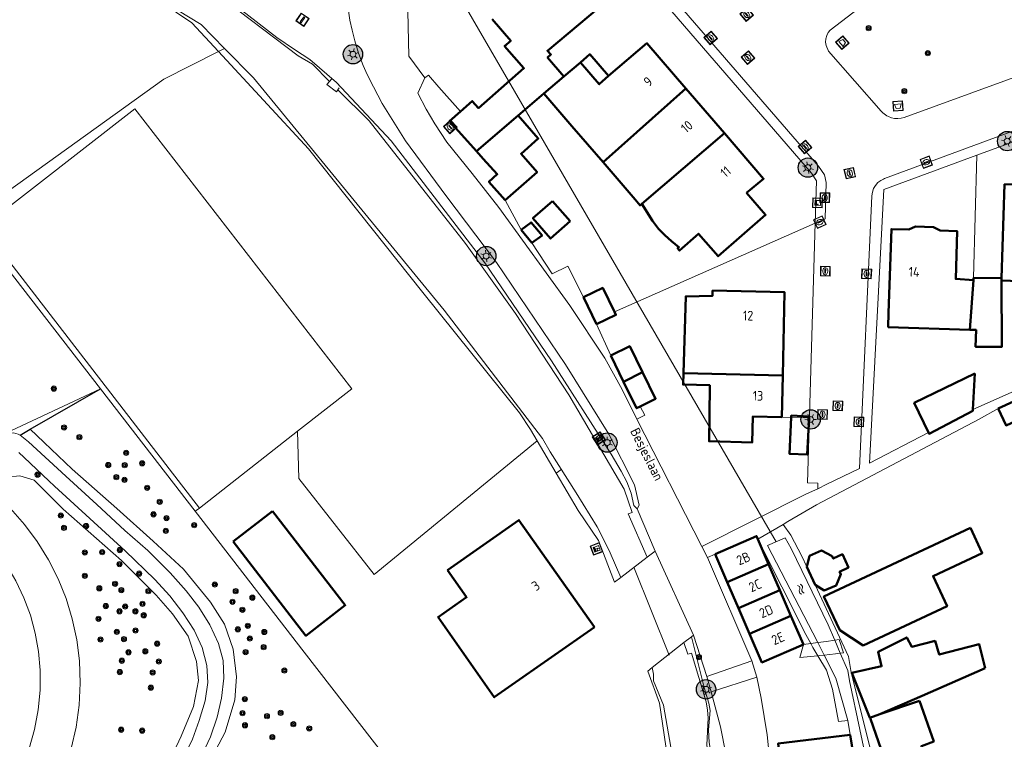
# Model space of a CAD drawing. Header units: metres. Extents: x 94279 to 96109, y 461866 to 463040.
# Tile 165 of 175: x 95600 to 95702, y 462764 to 462838. Entities that reach past the tile are written whole.
import ezdxf
from ezdxf.enums import TextEntityAlignment as Align

# ---------------------------------------------------------------- set-up
doc = ezdxf.new("R2010")
doc.units = ezdxf.units.M
doc.layers.get('0').update_dxf_attribs({"linetype": 'CONTINUOUS'})
for name, color, linetype, lineweight in [('B-WE-OV-LICHTMAST', 252, 'CONTINUOUS', 25), ('B_BEBOUWINGSGRENS_0', 132, 'CONTINUOUS', 50), ('B_LUIFEL_1', 132, 'CONTINUOUS', 50), ('B_TUSSENMUUR_0', 132, 'CONTINUOUS', 50), ('G_GRENS_ALGEMEEN_0', 251, 'CONTINUOUS', 13), ('K_DUIKER_LIJN_-1', 251, 'CONTINUOUS', 13), ('K_KUNSTWERKGRENS_1', 251, 'CONTINUOUS', 13), ('Q_BLOEMBAK_0', 251, 'CONTINUOUS', 13), ('Q_BOOM_0', 251, 'CONTINUOUS', 13), ('Q_BRANDKRAAN_0', 251, 'CONTINUOUS', 13), ('Q_CAI-KAST_0', 251, 'CONTINUOUS', 13), ('Q_DAMWAND_0', 251, 'CONTINUOUS', 13), ('Q_ELEKTRAKAST_0', 251, 'CONTINUOUS', 13), ('Q_INSPECTIE_OF_RIOOLPUT_0', 251, 'CONTINUOUS', 13), ('Q_KOLK_0', 251, 'CONTINUOUS', 13), ('Q_LICHTMAST_0', 251, 'CONTINUOUS', 13), ('Q_PAAL_STEEN_0', 251, 'CONTINUOUS', 13), ('S_GBKN_SYMBOOL_WATER_0', 251, 'CONTINUOUS', 13), ('T_CULTUURGRENS_0', 251, 'CONTINUOUS', 13), ('T_HAAG_0', 251, 'CONTINUOUS', 13), ('T_HEK_0', 251, 'CONTINUOUS', 13), ('T_HEK_LIJN_0', 251, 'CONTINUOUS', 13), ('T_MUUR_30CM_0', 251, 'CONTINUOUS', 13), ('T_MUUR_30CM_LIJN_0', 251, 'CONTINUOUS', 13), ('T_WALBESCHERMING_0', 251, 'CONTINUOUS', 13), ('V_WEGGRENS_0', 251, 'CONTINUOUS', 13), ('W_STUW_30CM_0', 251, 'CONTINUOUS', 13), ('W_WATERGRENS_0', 251, 'CONTINUOUS', 13), ('Z_GBKN_HUISNUMMER_0', 251, 'CONTINUOUS', 13), ('Z_STRAATNAAM_0', 251, 'CONTINUOUS', 13)]:
    doc.layers.add(name, color=color, linetype=linetype, lineweight=lineweight)
doc.layers.add('Haag_0', color=251, linetype='CONTINUOUS')
doc.styles.get("Standard").update_dxf_attribs({"font": 'isocp.shx'})

# ---------------------------------------------------------------- blocks, each defined once
blk = doc.blocks.new('Q_LICHTMAST')
for points in [[(-0.26, 0.15), (-0.52, 0.3)], [(0, 0.3), (0, 0.6)], [(0.26, 0.15), (0.52, 0.3)], [(-0.26, -0.15), (-0.52, -0.3)], [(0, -0.3), (0, -0.6)], [(0.26, -0.15), (0.52, -0.3)]]:
    blk.add_lwpolyline(points)
blk.add_circle((0, 0), 0.3)
blk = doc.blocks.new('Q_PAAL_STEEN')
for points in [[(-0.5, 0.5), (0.5, 0.5), (0.5, -0.5), (-0.5, -0.5)], [(-0.08, 0.33), (0.07, 0.33), (0.07, -0.33), (-0.08, -0.33)]]:
    blk.add_lwpolyline(points, close=True)
blk.add_lwpolyline([(-0.44, 0.46), (0.44, 0.46, -0.414214), (0.46, 0.44), (0.46, -0.44, -0.414214), (0.44, -0.46), (-0.44, -0.46, -0.414214), (-0.46, -0.44), (-0.46, 0.44), (-0.46, 0.44), (-0.46, 0.45), (-0.46, 0.45), (-0.46, 0.45), (-0.46, 0.45), (-0.46, 0.45), (-0.46, 0.45), (-0.46, 0.46), (-0.46, 0.46), (-0.46, 0.46), (-0.45, 0.46), (-0.45, 0.46), (-0.45, 0.46), (-0.45, 0.46), (-0.45, 0.46), (-0.45, 0.46), (-0.44, 0.46), (-0.44, 0.46)], format="xyb")
blk = doc.blocks.new('Q_KOLK')
blk.add_lwpolyline([(-0.5, 0.5), (0.5, 0.5), (0.5, -0.5), (-0.5, -0.5)], close=True)
for points in [[(-0.44, 0.46), (0.44, 0.46, -0.414214), (0.46, 0.44), (0.46, -0.44, -0.414214), (0.44, -0.46), (-0.44, -0.46, -0.414214), (-0.46, -0.44), (-0.46, 0.44, -0.414214), (-0.44, 0.46)], [(-0.34, 0.1, 0.380426), (-0.28, -0.18)], [(-0.01, 0.27, 0.240218), (-0.34, 0.1)], [(-0.19, 0.04, 0.853344), (-0.19, -0.03)], [(0.33, 0.11, 0.240191), (-0.01, 0.27)], [(0.18, -0.03, 0.849746), (0.18, 0.04)], [(0.27, -0.18, 0.380426), (0.33, 0.11)], [(-0.28, -0.18, 0.148452), (0.01, -0.26)], [(0.01, -0.26, 0.131742), (0.27, -0.18)]]:
    blk.add_lwpolyline(points, format="xyb")
for points in [[(-0.19, 0.04), (0.18, 0.04)], [(0.18, -0.03), (-0.19, -0.03)]]:
    blk.add_lwpolyline(points)
blk = doc.blocks.new('Q_INSPECTIE_OF_RIOOLPUT')
blk.add_lwpolyline([(-0.5, 0.5), (0.5, 0.5), (0.5, -0.5), (-0.5, -0.5)], close=True)
for points in [[(-0.44, 0.46), (0.44, 0.46, -0.414214), (0.46, 0.44), (0.46, -0.44, -0.414214), (0.44, -0.46), (-0.44, -0.46, -0.414214), (-0.46, -0.44), (-0.46, 0.44), (-0.46, 0.44), (-0.46, 0.45), (-0.46, 0.45), (-0.46, 0.45), (-0.46, 0.45), (-0.46, 0.45), (-0.46, 0.45), (-0.46, 0.46), (-0.46, 0.46), (-0.46, 0.46), (-0.45, 0.46), (-0.45, 0.46), (-0.45, 0.46), (-0.45, 0.46), (-0.45, 0.46), (-0.45, 0.46), (-0.44, 0.46), (-0.44, 0.46)], [(-0.34, 0.1, 0.380426), (-0.28, -0.18)], [(-0.01, 0.27, 0.240218), (-0.34, 0.1)], [(-0.19, 0.04, 0.853344), (-0.19, -0.03)], [(0.33, 0.11, 0.240191), (-0.01, 0.27)], [(0.18, -0.03, 0.849746), (0.18, 0.04)], [(0.27, -0.18, 0.380426), (0.33, 0.11)], [(-0.28, -0.18, 0.148452), (0.01, -0.26)], [(0.01, -0.26, 0.131742), (0.27, -0.18)]]:
    blk.add_lwpolyline(points, format="xyb")
for points in [[(-0.19, 0.04), (0.18, 0.04)], [(0.18, -0.03), (-0.19, -0.03)]]:
    blk.add_lwpolyline(points)
blk = doc.blocks.new('Q_BRANDKRAAN')
blk.add_lwpolyline([(-0.5, 0.5), (0.5, 0.5), (0.5, -0.5), (-0.5, -0.5)], close=True)
for points in [[(-0.44, 0.46), (0.44, 0.46, -0.414214), (0.46, 0.44), (0.46, -0.44, -0.414214), (0.44, -0.46), (-0.44, -0.46, -0.414214), (-0.46, -0.44), (-0.46, 0.44), (-0.46, 0.44), (-0.46, 0.45), (-0.46, 0.45), (-0.46, 0.45), (-0.46, 0.45), (-0.46, 0.45), (-0.46, 0.45), (-0.46, 0.46), (-0.46, 0.46), (-0.46, 0.46), (-0.45, 0.46), (-0.45, 0.46), (-0.45, 0.46), (-0.45, 0.46), (-0.45, 0.46), (-0.45, 0.46), (-0.44, 0.46), (-0.44, 0.46)], [(-0.34, 0.1, 0.380426), (-0.28, -0.18)], [(-0.01, 0.27, 0.240218), (-0.34, 0.1)], [(-0.19, 0.04, 0.853344), (-0.19, -0.03)], [(0.33, 0.11, 0.240191), (-0.01, 0.27)], [(0.18, -0.03, 0.849746), (0.18, 0.04)], [(0.27, -0.18, 0.380426), (0.33, 0.11)], [(-0.28, -0.18, 0.148452), (0.01, -0.26)], [(0.01, -0.26, 0.131742), (0.27, -0.18)]]:
    blk.add_lwpolyline(points, format="xyb")
for points in [[(-0.19, 0.04), (0.18, 0.04)], [(0.18, -0.03), (-0.19, -0.03)]]:
    blk.add_lwpolyline(points)
blk = doc.blocks.new('Q_BOOM')
for radius in [0.27, 0.18, 0.09]:
    blk.add_circle((0, 0), radius)
blk = doc.blocks.new('Q_ELEKTRAKAST')
for points in [[(-0.5, 0.5), (0.5, 0.5), (0.5, -0.5), (-0.5, -0.5)], [(-0.26, 0.26), (0.25, 0.26), (0.25, 0.19), (-0.26, 0.19)], [(-0.26, 0.11), (0.25, 0.11), (0.25, -0.33), (-0.26, -0.33)]]:
    blk.add_lwpolyline(points, close=True)
blk.add_lwpolyline([(-0.44, 0.46), (0.44, 0.46, -0.414214), (0.46, 0.44), (0.46, -0.44, -0.414214), (0.44, -0.46), (-0.44, -0.46, -0.414214), (-0.46, -0.44), (-0.46, 0.44), (-0.46, 0.44), (-0.46, 0.45), (-0.46, 0.45), (-0.46, 0.45), (-0.46, 0.45), (-0.46, 0.45), (-0.46, 0.45), (-0.46, 0.46), (-0.46, 0.46), (-0.46, 0.46), (-0.45, 0.46), (-0.45, 0.46), (-0.45, 0.46), (-0.45, 0.46), (-0.45, 0.46), (-0.45, 0.46), (-0.44, 0.46), (-0.44, 0.46)], format="xyb")
blk.add_lwpolyline([(-0.18, 0, -1), (-0.18, -0.07, -1)], format="xyb", close=True)
blk.add_lwpolyline([(0.04, 0.09), (-0.06, -0.11), (0.04, -0.11), (-0.06, -0.31)])
blk = doc.blocks.new('Q_CAI-KAST')
for points in [[(-0.5, 0.5), (0.5, 0.5), (0.5, -0.5), (-0.5, -0.5)], [(-0.26, 0.26), (0.25, 0.26), (0.25, 0.19), (-0.26, 0.19)], [(-0.26, 0.11), (0.25, 0.11), (0.25, -0.33), (-0.26, -0.33)]]:
    blk.add_lwpolyline(points, close=True)
blk.add_lwpolyline([(-0.44, 0.46), (0.44, 0.46, -0.414214), (0.46, 0.44), (0.46, -0.44, -0.414214), (0.44, -0.46), (-0.44, -0.46, -0.414214), (-0.46, -0.44), (-0.46, 0.44), (-0.46, 0.44), (-0.46, 0.45), (-0.46, 0.45), (-0.46, 0.45), (-0.46, 0.45), (-0.46, 0.45), (-0.46, 0.45), (-0.46, 0.46), (-0.46, 0.46), (-0.46, 0.46), (-0.45, 0.46), (-0.45, 0.46), (-0.45, 0.46), (-0.45, 0.46), (-0.45, 0.46), (-0.45, 0.46), (-0.44, 0.46), (-0.44, 0.46)], format="xyb")
blk.add_circle((-0.18, -0.03), 0.0354)
blk = doc.blocks.new('Q_BLOEMBAK')
for points in [[(-0.5, 0.5), (0.5, 0.5), (0.5, -0.5), (-0.5, -0.5)], [(-0.34, 0.2), (0.33, 0.2), (0.19, -0.25), (-0.2, -0.25)]]:
    blk.add_lwpolyline(points, close=True)
blk.add_lwpolyline([(-0.44, 0.46), (0.44, 0.46, -0.414214), (0.46, 0.44), (0.46, -0.44, -0.414214), (0.44, -0.46), (-0.44, -0.46, -0.414214), (-0.46, -0.44), (-0.46, 0.44), (-0.46, 0.44), (-0.46, 0.45), (-0.46, 0.45), (-0.46, 0.45), (-0.46, 0.45), (-0.46, 0.45), (-0.46, 0.45), (-0.46, 0.46), (-0.46, 0.46), (-0.46, 0.46), (-0.45, 0.46), (-0.45, 0.46), (-0.45, 0.46), (-0.45, 0.46), (-0.45, 0.46), (-0.45, 0.46), (-0.44, 0.46), (-0.44, 0.46)], format="xyb")
blk = doc.blocks.new('WATERSYMBOOL')
for points in [[(-0.5, 0.15), (-0.44, 0.21), (-0.31, 0.27), (-0.19, 0.27), (-0.06, 0.21), (0, 0.15), (0.06, 0.09), (0.19, 0.02), (0.31, 0.02), (0.44, 0.09), (0.5, 0.15)], [(-0.5, -0.15), (-0.44, -0.09), (-0.31, -0.02), (-0.19, -0.02), (-0.06, -0.09), (0, -0.15), (0.06, -0.21), (0.19, -0.27), (0.31, -0.27), (0.44, -0.21), (0.5, -0.15)]]:
    blk.add_lwpolyline(points)
blk = doc.blocks.new('LM')
at = {"linetype": 'ByBlock'}
h = blk.add_hatch(color=256, dxfattribs=at)
h.dxf.hatch_style = 1
edge = h.paths.add_edge_path()
edge.add_arc((0, 0), 1, 0, 360)
blk.add_circle((0, 0), 1, dxfattribs=at)

msp = doc.modelspace()

# ---------------------------------------------------------------- linework, layer by layer
at = {"layer": 'B_BEBOUWINGSGRENS_0'}
for p, q in [((95657.94, 462833.58), (95656.25, 462832.14)), ((95651.52, 462828.09), (95654.17, 462830.36)), ((95672.81, 462826.26), (95668.83, 462830.89)), ((95656.88, 462817.18), (95655.08, 462819.26)), ((95698.5, 462811.12), (95698.13, 462806)), ((95698.51, 462811.36), (95698.5, 462811.12)), ((95701.41, 462811.33), (95698.51, 462811.36)), ((95701.4, 462811.06), (95701.41, 462811.33)), ((95701.4, 462811.06), (95707.7, 462810.86)), ((95658.26, 462809.34), (95659.62, 462806.56)), ((95661.08, 462803.33), (95662.4, 462800.63)), ((95678.72, 462796.98), (95678.82, 462801.27)), ((95698.45, 462797.76), (95698.65, 462801.48)), ((95705.7, 462800.02), (95701.06, 462797.86)), ((95626.16, 462787.27), (95622.11, 462784.16)), ((95677.37, 462781.8), (95676.26, 462784.38)), ((95671.85, 462782.84), (95673.1, 462779.95)), ((95678.53, 462779.12), (95677.37, 462781.8)), ((95681.32, 462781.52), (95682.18, 462779.66)), ((95673.1, 462779.95), (95674.26, 462777.27)), ((95679.67, 462776.47), (95678.53, 462779.12)), ((95674.26, 462777.27), (95675.4, 462774.63)), ((95680.96, 462773.5), (95679.67, 462776.47)), ((95692.94, 462767.69), (95688.84, 462766.31)), ((95686.29, 462760.98), (95685.77, 462764.18))]:
    msp.add_line(p, q, dxfattribs=at)
for points in [[(95656.25, 462832.14), (95654.56, 462834.08), (95654.91, 462834.38), (95654.55, 462834.78), (95660.95, 462840.17), (95656.81, 462844.94)], [(95648.84, 462838.04), (95650.76, 462835.82), (95650.12, 462835.27), (95652.12, 462832.98), (95647.43, 462828.87), (95646.79, 462829.59), (95645.56, 462828.5)], [(95668.83, 462830.89), (95664.81, 462835.56), (95660.86, 462832.18)], [(95660.86, 462832.18), (95659.9, 462831.33), (95657.94, 462833.58)], [(95654.17, 462830.36), (95657.06, 462827), (95660.28, 462823.27)], [(95645.56, 462828.5), (95644.45, 462827.52), (95647.23, 462824.42)], [(95650.17, 462819.37), (95653.47, 462822.27), (95651.82, 462824.15), (95653.6, 462825.71), (95651.52, 462828.09)], [(95675.09, 462820.11), (95676.84, 462821.58), (95672.81, 462826.26)], [(95647.23, 462824.42), (95647.93, 462823.64), (95649.37, 462822.03), (95648.51, 462821.27), (95650.17, 462819.37)], [(95660.28, 462823.27), (95663.6, 462819.42), (95664.11, 462818.83), (95664.27, 462818.98)], [(95708.08, 462821.58), (95704.91, 462821.69), (95704.88, 462820.91), (95701.72, 462821.01), (95701.41, 462811.33)], [(95664.27, 462818.98), (95665.39, 462817.23), (95666.02, 462816.42), (95666.66, 462815.74), (95667.36, 462815.12), (95668.11, 462814.53), (95667.98, 462814.4), (95668.16, 462814.16), (95670.15, 462815.9), (95672.15, 462813.58), (95677.06, 462817.85), (95675.09, 462820.11)], [(95655.08, 462819.26), (95653.04, 462817.5), (95654.86, 462815.4), (95656.88, 462817.18)], [(95698.5, 462811.12), (95696.67, 462811.24), (95696.84, 462816.16), (95695.07, 462816.22), (95694.39, 462816.58), (95692.51, 462816.64), (95691.84, 462816.32), (95690.04, 462816.38), (95689.73, 462807.74), (95689.72, 462806.26), (95698.13, 462806)], [(95698.13, 462806), (95698.78, 462805.98), (95698.73, 462804.24), (95701.42, 462804.22), (95701.4, 462811.06)], [(95661.47, 462807.83), (95660.25, 462810.31), (95658.26, 462809.34)], [(95678.82, 462801.27), (95679.02, 462809.87), (95671.58, 462810.03), (95671.57, 462809.49), (95668.81, 462809.44), (95668.57, 462801.5)], [(95659.62, 462806.56), (95661.61, 462807.53), (95661.47, 462807.83)], [(95664.37, 462801.6), (95663.04, 462804.29), (95661.08, 462803.33)], [(95664.12, 462798.07), (95665.71, 462798.87), (95664.37, 462801.6)], [(95668.57, 462801.5), (95668.54, 462800.34), (95671.3, 462800.27), (95671.28, 462797.15), (95671.22, 462794.48), (95675.68, 462794.37), (95675.74, 462797.05), (95678.72, 462796.98)], [(95698.65, 462801.48), (95692.4, 462798.44), (95693.87, 462795.39)], [(95662.4, 462800.63), (95663.75, 462797.89), (95664.12, 462798.07)], [(95701.06, 462797.86), (95701.87, 462796.12), (95706.51, 462798.27), (95705.7, 462800.02)], [(95693.87, 462795.39), (95693.93, 462795.26), (95698.44, 462797.64), (95698.45, 462797.76)], [(95622.11, 462784.16), (95629.62, 462774.42), (95633.69, 462777.56), (95626.16, 462787.27)], [(95659.41, 462775.32), (95651.61, 462786.35), (95644.25, 462781.18)], [(95698.19, 462785.56), (95683.07, 462778.48), (95684.7, 462775), (95687.11, 462773.4)], [(95687.11, 462773.4), (95695.79, 462777.46), (95694.34, 462780.57), (95699.42, 462782.95), (95698.19, 462785.56)], [(95676.26, 462784.38), (95676.12, 462784.7), (95671.85, 462782.84)], [(95682.18, 462779.66), (95683.09, 462779.09), (95684.34, 462779.59), (95684.82, 462780.77), (95684.69, 462781.03), (95685.61, 462781.46), (95684.98, 462782.82), (95684.04, 462782.38), (95683.92, 462782.62), (95682.83, 462783.21), (95681.6, 462782.66), (95681.32, 462781.52)], [(95644.25, 462781.18), (95646.2, 462778.39), (95643.26, 462776.34), (95649.05, 462768.07), (95659.41, 462775.32)], [(95675.4, 462774.63), (95676.68, 462771.66), (95680.96, 462773.5)], [(95699.72, 462771.07), (95699.08, 462773.56), (95694.97, 462772.47), (95694.54, 462773.89), (95692.15, 462773.27), (95691.62, 462774.25), (95688.66, 462772.76), (95689.02, 462771.27), (95685.97, 462770.6), (95687.82, 462765.96)], [(95688.84, 462766.31), (95693.21, 462768.21), (95699.72, 462771.07)], [(95687.82, 462765.96), (95687.87, 462765.83), (95690.89, 462757.25), (95692.7, 462753.42), (95696.86, 462755.54), (95696.43, 462756.4), (95696.16, 462756.3), (95693.14, 462763.03), (95694.41, 462763.52), (95692.94, 462767.69)], [(95685.77, 462764.18), (95678.36, 462763.31), (95678.67, 462760.24), (95679.69, 462750), (95680.27, 462744.21), (95683.44, 462744.49), (95683.51, 462743.68), (95678.74, 462743.26)]]:
    msp.add_lwpolyline(points, dxfattribs=at)
at = {"layer": 'B_LUIFEL_1'}
for p, q in [((95651.82, 462816.31), (95652.95, 462814.97)), ((95681.54, 462796.89), (95681.55, 462797.04))]:
    msp.add_line(p, q, dxfattribs=at)
for points in [[(95660.86, 462832.18), (95658.91, 462834.42), (95657.94, 462833.58)], [(95652.95, 462814.97), (95653.99, 462815.72), (95652.85, 462817.06), (95651.82, 462816.31)], [(95679.69, 462796.95), (95679.51, 462793.2), (95681.36, 462793.11), (95681.54, 462796.89)], [(95681.55, 462797.04), (95679.7, 462797.13), (95679.69, 462796.95)]]:
    msp.add_lwpolyline(points, dxfattribs=at)
at = {"layer": 'B_TUSSENMUUR_0'}
for p, q in [((95656.25, 462832.14), (95654.17, 462830.36)), ((95668.83, 462830.89), (95660.28, 462823.27)), ((95651.52, 462828.09), (95647.23, 462824.42)), ((95672.81, 462826.26), (95664.27, 462818.98)), ((95664.37, 462801.6), (95662.4, 462800.63)), ((95678.82, 462801.27), (95668.57, 462801.5)), ((95677.37, 462781.8), (95673.1, 462779.95)), ((95678.53, 462779.12), (95674.26, 462777.27)), ((95679.67, 462776.47), (95675.4, 462774.63)), ((95688.84, 462766.31), (95687.82, 462765.96))]:
    msp.add_line(p, q, dxfattribs=at)
at = {"layer": 'G_GRENS_ALGEMEEN_0'}
for p, q in [((95618.63, 462787.59), (95628.77, 462795.52)), ((95653.48, 462794.53), (95655.44, 462791.19)), ((95618.2, 462787.26), (95618.63, 462787.59)), ((95664.84, 462782.54), (95665.65, 462783.16)), ((95669.6, 462774.47), (95669.4, 462774.31)), ((95669.4, 462774.31), (95668.63, 462773.71))]:
    msp.add_line(p, q, dxfattribs=at)
for points in [[(95618.63, 462787.59), (95596.27, 462816.58), (95611.96, 462828.79), (95634.36, 462799.88), (95628.77, 462795.52)], [(95655.44, 462791.19), (95657.7, 462787.33), (95659.82, 462784.23), (95661.46, 462779.93), (95662.11, 462780.44)], [(95681.32, 462781.52), (95680.79, 462782.63), (95679.66, 462784.79), (95678.86, 462785.91)], [(95676.26, 462784.38), (95681.2, 462774.55), (95681.72, 462773.61)], [(95693.66, 462720.27), (95693.1, 462726.64), (95692.44, 462740.08), (95692.3, 462741.56), (95691.99, 462742.95), (95689.94, 462754.06), (95687.86, 462762.82), (95685.89, 462770.62), (95685.61, 462772.29), (95682.18, 462779.66)], [(95681.72, 462773.61), (95681.94, 462773.22), (95682.45, 462772.36)], [(95682.45, 462772.36), (95683.35, 462770.88), (95683.95, 462768.91), (95684.58, 462765.57), (95685.53, 462765.67)], [(95665.34, 462771.13), (95664.9, 462770.78), (95666.11, 462767.45), (95666.94, 462761.85), (95667.45, 462755.34), (95667.2, 462741.24), (95666.99, 462738.46), (95666.8, 462737.33), (95665.3, 462732.49), (95663.95, 462727.62), (95663.19, 462725.28), (95662.55, 462723.71), (95661.73, 462721.97), (95658.58, 462714.55), (95657.98, 462713.31), (95655.96, 462710.07), (95655.72, 462709.41)]]:
    msp.add_lwpolyline(points, dxfattribs=at)
at = {"layer": 'Haag_0'}
for p, q in [((95601.17, 462795.72), (95608.42, 462799.88)), ((95600.13, 462795.12), (95601.17, 462795.72))]:
    msp.add_line(p, q, dxfattribs=at)
at = {"layer": 'K_DUIKER_LIJN_-1'}
for p, q in [((95636.95, 462855.04), (95678.16, 462784.12)), ((95663.46, 462781.5), (95667.09, 462772.42))]:
    msp.add_line(p, q, dxfattribs=at)
at = {"layer": 'K_KUNSTWERKGRENS_1'}
for p, q in [((95681.72, 462773.61), (95680.96, 462773.5)), ((95684.66, 462774.02), (95684.19, 462773.95))]:
    msp.add_line(p, q, dxfattribs=at)
for points in [[(95680.96, 462773.5), (95680.58, 462772.16), (95682.45, 462772.36)], [(95682.45, 462773.71), (95682.2, 462773.68), (95681.72, 462773.61)], [(95684.19, 462773.95), (95683.34, 462773.84), (95682.45, 462773.71)], [(95684.76, 462772.61), (95685.08, 462772.64), (95684.66, 462774.02)], [(95682.45, 462772.36), (95682.58, 462772.37), (95683.1, 462772.43)], [(95683.1, 462772.43), (95684.27, 462772.55), (95684.76, 462772.61)]]:
    msp.add_lwpolyline(points, dxfattribs=at)
at = {"layer": 'Q_DAMWAND_0'}
for points in [[(95663.3, 462787.14), (95662.87, 462786.99), (95664.84, 462782.54)], [(95668.63, 462773.71), (95669.03, 462772.51), (95669.41, 462772.63)]]:
    msp.add_lwpolyline(points, dxfattribs=at)
at = {"layer": 'T_CULTUURGRENS_0'}
msp.add_line((95600.13, 462795.12), (95608.42, 462799.88), dxfattribs=at)
for points in [[(95566.97, 462890.53), (95567.07, 462890.48), (95573.36, 462883.76), (95586.16, 462870.68), (95587.12, 462870.16), (95587.65, 462869.96), (95596.59, 462859.88), (95603.94, 462850.47), (95604.8, 462849.5), (95605.42, 462848.98), (95606.58, 462848.48), (95606.94, 462848.39), (95607.61, 462847.89), (95608.45, 462847.12), (95609.87, 462845.32), (95611.44, 462843.13), (95612.34, 462842), (95613.64, 462840.59), (95616.26, 462838.73), (95617.84, 462837.67), (95620.62, 462834.7)], [(95663.79, 462787.52), (95663.46, 462787.87), (95663.19, 462789.13), (95662.73, 462790.31), (95662.16, 462791.4), (95661.11, 462793.16), (95654.96, 462802.79), (95648.09, 462812.9), (95638.42, 462825.5), (95632.77, 462831.51), (95630.04, 462833.89), (95628.43, 462834.9), (95626.63, 462836.15), (95620.86, 462840.65), (95617.55, 462843.78), (95616.51, 462844.66)], [(95620.62, 462834.7), (95629.9, 462824.67), (95641.68, 462809.83), (95651.67, 462797.42), (95652.8, 462795.69), (95653.48, 462794.53)], [(95543.98, 462830.39), (95552.17, 462824.62), (95573.67, 462809.4), (95588.72, 462798.79), (95594, 462795.07), (95595.18, 462794.32), (95595.99, 462793.93), (95596.38, 462793.94), (95596.72, 462794.05), (95597.92, 462794.78), (95598.98, 462795.28), (95599.22, 462795.33), (95599.46, 462795.34), (95599.69, 462795.3), (95599.92, 462795.23), (95600.13, 462795.12)], [(95601.06, 462762.8), (95601.63, 462764.76), (95602.01, 462766.77), (95602.2, 462768.81), (95602.21, 462770.86), (95602.03, 462772.78), (95601.69, 462774.67), (95601.19, 462776.54), (95600.52, 462778.34), (95599.7, 462780.09), (95598.72, 462781.75), (95597.61, 462783.32), (95596.36, 462784.79), (95593.58, 462786.8), (95574.16, 462800.46), (95570.38, 462803.11), (95552.2, 462815.9), (95542.85, 462822.53), (95539.99, 462824.58)], [(95619.07, 462760.23), (95621.3, 462764.47), (95622.29, 462767.81), (95622.47, 462770.19), (95622.11, 462773.02), (95621.24, 462775.6), (95619.79, 462777.89), (95616.99, 462781.29), (95613.86, 462784.18), (95610.13, 462787.55), (95605.5, 462791.61), (95601.17, 462795.72)], [(95594.83, 462791.21), (95597.54, 462789.06), (95599.13, 462787.55), (95600.59, 462785.9), (95601.91, 462784.14), (95603.07, 462782.26), (95604.06, 462780.3), (95604.88, 462778.26), (95605.52, 462776.15), (95605.98, 462774), (95606.26, 462771.82), (95606.34, 462769.54), (95606.22, 462767.26), (95605.91, 462764.99), (95605.39, 462762.77), (95604.67, 462760.6), (95603.77, 462758.51), (95602.68, 462756.5), (95600.47, 462753.38), (95598.19, 462750.14), (95587.21, 462734.89), (95586.78, 462734.28), (95582.54, 462728.25), (95581.05, 462726.35)], [(95594.83, 462791.21), (95596.54, 462790.53), (95597.53, 462790.53), (95598.71, 462790.77), (95600.09, 462790.92), (95601.6, 462790.47), (95604.57, 462787.49), (95610.59, 462782.17), (95614.17, 462778.59), (95615.85, 462776.69), (95617.48, 462774.37), (95618.32, 462771.76), (95618.53, 462769.8), (95618.02, 462767.12), (95616.76, 462764.06), (95615.25, 462760.81)], [(95672.28, 462753.27), (95672.28, 462753.61), (95672.43, 462754.63), (95672.5, 462755.48), (95672.49, 462756.23), (95671.23, 462763.4), (95671.17, 462764.72), (95671.32, 462766.71), (95671.2, 462767.46), (95670.75, 462768.93), (95669.4, 462774.31)]]:
    msp.add_lwpolyline(points, dxfattribs=at)
at = {"layer": 'T_HAAG_0'}
for p, q in [((95698.51, 462811.36), (95698.84, 462823.99)), ((95682.16, 462816.98), (95683.2, 462817.45)), ((95661.47, 462807.83), (95682.16, 462816.98))]:
    msp.add_line(p, q, dxfattribs=at)
at = {"layer": 'T_HEK_0'}
for p, q in [((95659.62, 462806.56), (95661.08, 462803.33)), ((95608.42, 462799.88), (95618.2, 462787.26)), ((95664.12, 462798.07), (95664.58, 462797.17)), ((95618.2, 462787.26), (95629.46, 462772.73))]:
    msp.add_line(p, q, dxfattribs=at)
for points in [[(95608.42, 462799.88), (95597.51, 462794.79), (95595.52, 462794.65), (95589, 462799.08), (95582.47, 462803.79), (95571.01, 462811.73), (95561.28, 462818.7), (95544.9, 462830.24), (95550.61, 462838.48), (95553.78, 462843.57), (95556.57, 462848.8), (95559.68, 462856.26)], [(95620.62, 462834.7), (95614.98, 462831.85), (95594.85, 462817.4), (95608.42, 462799.88)], [(95642.26, 462832.25), (95643.34, 462831.01), (95645.56, 462828.5)], [(95658.26, 462809.34), (95656.65, 462812.56), (95655.03, 462811.77)], [(95653.48, 462794.53), (95636.66, 462780.75), (95628.91, 462790.64), (95628.77, 462795.52)], [(95629.46, 462772.73), (95638, 462761.7), (95643.13, 462755.08), (95624.47, 462741.89)]]:
    msp.add_lwpolyline(points, dxfattribs=at)
at = {"layer": 'T_HEK_LIJN_0'}
for p, q in [((95620.62, 462834.7), (95621.24, 462835.02)), ((95678.72, 462796.98), (95679.69, 462796.95)), ((95679.69, 462796.95), (95681.54, 462796.89)), ((95681.54, 462796.89), (95681.54, 462796.89)), ((95655.44, 462791.19), (95655.94, 462791.54))]:
    msp.add_line(p, q, dxfattribs=at)
at = {"layer": 'T_MUUR_30CM_0'}
msp.add_line((95641.9, 462831.97), (95642.26, 462832.25), dxfattribs=at)
msp.add_lwpolyline([(95632.06, 462831.62), (95631.78, 462831.3), (95632.77, 462830.54), (95632.93, 462830.76)], dxfattribs=at)
at = {"layer": 'T_MUUR_30CM_LIJN_0'}
for p, q in [((95632.06, 462831.62), (95632.25, 462831.84)), ((95633.07, 462830.96), (95632.93, 462830.76))]:
    msp.add_line(p, q, dxfattribs=at)
at = {"layer": 'T_WALBESCHERMING_0'}
for p, q in [((95682.41, 462773.79), (95677.25, 462783.72)), ((95664.84, 462782.54), (95662.11, 462780.44)), ((95665.34, 462771.13), (95668.63, 462773.71)), ((95682.45, 462773.71), (95682.41, 462773.79)), ((95683.1, 462772.43), (95682.45, 462773.71)), ((95684.15, 462774.04), (95684.19, 462773.95)), ((95684.19, 462773.95), (95684.76, 462772.61)), ((95685.77, 462764.18), (95685.53, 462765.67))]:
    msp.add_line(p, q, dxfattribs=at)
for points in [[(95662.11, 462780.44), (95661.03, 462782.96), (95659.89, 462785.28), (95659.69, 462785.67), (95657.52, 462789.18), (95654.84, 462793.41)], [(95679.07, 462784.53), (95679.71, 462783.41), (95683.51, 462775.55), (95684.15, 462774.04)], [(95685.53, 462765.67), (95684.3, 462770.05), (95683.1, 462772.43)], [(95684.76, 462772.61), (95685.53, 462770.82), (95685.71, 462769.78), (95687.85, 462759.72), (95688.34, 462758.48), (95688.6, 462757.64), (95688.92, 462756.18), (95691.77, 462741.98), (95692.49, 462728.79), (95693.21, 462720.14)], [(95665.48, 462769.75), (95665.5, 462770.46), (95665.34, 462771.13)]]:
    msp.add_lwpolyline(points, dxfattribs=at)
at = {"layer": 'V_WEGGRENS_0'}
for p, q in [((95729.13, 462836.31), (95689.34, 462821.59)), ((95718.02, 462831.01), (95698.84, 462823.99)), ((95698.84, 462823.99), (95689.27, 462820.45)), ((95689.27, 462820.45), (95687.77, 462792.22)), ((95650.17, 462819.37), (95651.82, 462816.31)), ((95652.95, 462814.97), (95655.03, 462811.77)), ((95698.45, 462797.76), (95711.46, 462803.59)), ((95664.58, 462797.17), (95663.77, 462796.75)), ((95663.77, 462796.75), (95670.47, 462783.63)), ((95687.77, 462792.22), (95693.87, 462795.39)), ((95665.65, 462783.16), (95663.79, 462787.52)), ((95678.86, 462785.91), (95676.26, 462784.38)), ((95670.47, 462783.63), (95671.05, 462782.5)), ((95669.6, 462774.47), (95665.65, 462783.16)), ((95671.85, 462782.84), (95671.05, 462782.5)), ((95671.05, 462782.5), (95675.65, 462771.83)), ((95671, 462770.2), (95669.6, 462774.47)), ((95675.65, 462771.83), (95671, 462770.2)), ((95675.65, 462771.83), (95676.16, 462770.14)), ((95671.43, 462768.64), (95671, 462770.2)), ((95676.16, 462770.14), (95671.43, 462768.64))]:
    msp.add_line(p, q, dxfattribs=at)
for points in [[(95710.92, 462857.74), (95683.72, 462836.92), (95683.51, 462836.65), (95683.37, 462836.34), (95683.28, 462836.02), (95683.25, 462835.68), (95683.29, 462835.34)], [(95682.16, 462816.98), (95682.3, 462821.36), (95681.79, 462822.14), (95656.67, 462851.24), (95657.03, 462851.55)], [(95657.37, 462851.96), (95682.53, 462822.86), (95683.12, 462821.97), (95683.3, 462821.2), (95683.2, 462817.45)], [(95640.24, 462843.34), (95640.1, 462840.46), (95640.25, 462834.21), (95641.9, 462831.97)], [(95663.79, 462787.52), (95664, 462787.9), (95663.52, 462789.98), (95660.88, 462795.22), (95656.4, 462802.4), (95649.28, 462812.94), (95644.06, 462819.86), (95639.89, 462825.49), (95637.49, 462829.34), (95636.59, 462831.05), (95635.93, 462832.32), (95635.54, 462833.26), (95635.05, 462834.54), (95634.67, 462835.82), (95634.39, 462836.91), (95634.17, 462837.93), (95634.02, 462838.91)], [(95689.73, 462827.99), (95690.04, 462827.87), (95690.37, 462827.8), (95690.71, 462827.78), (95691.04, 462827.81), (95691.37, 462827.9), (95718.89, 462837.94)], [(95683.29, 462835.34), (95683.54, 462834.75), (95688.99, 462828.55), (95689.04, 462828.49), (95689.16, 462828.37), (95689.29, 462828.26), (95689.43, 462828.16), (95689.58, 462828.07), (95689.73, 462827.99)], [(95663.77, 462796.75), (95662.27, 462799.84), (95660.46, 462803.06), (95656.87, 462808.5), (95649.52, 462818.6), (95646.77, 462822.11), (95644.17, 462825.36), (95642.91, 462827.25), (95642.02, 462828.76), (95641.17, 462830.42), (95641.9, 462831.97)], [(95686.75, 462791.67), (95688.02, 462819.82), (95688.07, 462820.2), (95688.19, 462820.56), (95688.38, 462820.88), (95688.63, 462821.17), (95688.94, 462821.4)], [(95688.94, 462821.4), (95689.22, 462821.54), (95689.34, 462821.59)], [(95682.43, 462789.59), (95682.45, 462790.16), (95681.38, 462790.19), (95682.16, 462816.98)], [(95701.06, 462797.86), (95699.1, 462796.78), (95682.31, 462787.94), (95679.35, 462786.2), (95678.86, 462785.91)], [(95600.13, 462795.12), (95601.01, 462794.44), (95604.86, 462790.87), (95608.04, 462787.95), (95610.94, 462785.27), (95613.32, 462783.23), (95615.62, 462780.91), (95617.28, 462779.05), (95618.58, 462777.37), (95619.7, 462775.54), (95620.61, 462773.63), (95621.07, 462771.88), (95621.14, 462770.04), (95620.93, 462767.98), (95620.47, 462766.03), (95619.78, 462764), (95618.96, 462762.23)], [(95617.05, 462761.98), (95617.91, 462763.75), (95618.61, 462765.66), (95619.24, 462767.71), (95619.49, 462769.58), (95619.4, 462771.35), (95618.91, 462773.22), (95618.09, 462775), (95616.93, 462776.78), (95615.57, 462778.53), (95614.04, 462780.23), (95610.98, 462783.17), (95603.67, 462789.85), (95603.1, 462790.39), (95600.55, 462792.81), (95600, 462793.33)], [(95686.75, 462791.67), (95683.37, 462790.05), (95682.43, 462789.59)], [(95670.47, 462783.63), (95681.29, 462789.05), (95682.43, 462789.59)], [(95676.16, 462770.14), (95676.61, 462767.98), (95677.21, 462764.2), (95677.63, 462760.13), (95678.74, 462743.26)], [(95674.42, 462753.37), (95673.52, 462759.46), (95672.42, 462765.02), (95671.43, 462768.64)]]:
    msp.add_lwpolyline(points, dxfattribs=at)
at = {"layer": 'W_STUW_30CM_0'}
msp.add_line((95677.25, 462783.72), (95679.07, 462784.53), dxfattribs=at)
at = {"layer": 'W_WATERGRENS_0'}
for points in [[(95621.24, 462835.02), (95618.81, 462837.48), (95616.37, 462838.97), (95614.75, 462840.13), (95613.71, 462841.19), (95607.91, 462848.22), (95607.37, 462848.77), (95607.01, 462848.91), (95606.59, 462848.83), (95606.21, 462848.87), (95605.75, 462849.05), (95602.02, 462853.21), (95595.47, 462861.34), (95587.78, 462870.12), (95587.28, 462870.43), (95586.62, 462870.64), (95585.8, 462871.4), (95569.62, 462888.22), (95567.83, 462890.2), (95567.02, 462890.73)], [(95620.2, 462840.84), (95628.81, 462834.25), (95630.29, 462833.38), (95632.06, 462831.62)], [(95654.84, 462793.41), (95654.02, 462794.76), (95643.89, 462808), (95624.22, 462831.99), (95621.24, 462835.02)], [(95632.93, 462830.76), (95636.16, 462827.56), (95646.09, 462814.9), (95651.24, 462807.66), (95656.75, 462799.28), (95662.45, 462789.54), (95663.3, 462787.14)], [(95669.41, 462772.63), (95670.91, 462767.59), (95671.05, 462766.73), (95671.12, 462765.95), (95670.98, 462763.14), (95672.16, 462754.99), (95671.84, 462753.3), (95672.19, 462747.73), (95671.75, 462737.1), (95670.17, 462730.82), (95668.34, 462726.59), (95666.12, 462721.3), (95661.38, 462713.26), (95660.45, 462711.78), (95659.05, 462710.01), (95658.07, 462708.95), (95657.18, 462708.24), (95656.71, 462708.19)], [(95656.71, 462708.19), (95656.16, 462709.14), (95656.53, 462709.88), (95658.79, 462713.2), (95661.59, 462719.71), (95663.02, 462723.44), (95663.62, 462724.7), (95664.49, 462726.73), (95665.77, 462730.16), (95667.47, 462737.88), (95668.11, 462752.61), (95667.51, 462759.28), (95667.51, 462760.83), (95667.27, 462762.91), (95666.53, 462767.26), (95665.48, 462769.75)]]:
    msp.add_lwpolyline(points, dxfattribs=at)

# ---------------------------------------------------------------- block references
at = {"layer": 'B-WE-OV-LICHTMAST'}
for p in [(95634.48, 462834.42), (95701.99, 462825.46), (95681.42, 462822.72), (95648.23, 462813.6), (95681.7, 462796.74), (95660.73, 462794.35), (95670.91, 462768.89)]:
    msp.add_blockref('LM', p, dxfattribs=at)
at = {"layer": 'Q_BLOEMBAK_0'}
for p, rotation in [((95684.97, 462835.62), 131.3131937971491), ((95690.72, 462829.08), 5.456473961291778)]:
    msp.add_blockref('Q_BLOEMBAK', p, dxfattribs=dict(at, rotation=rotation))
at = {"layer": 'Q_BOOM_0'}
for p, rotation in [((95687.69, 462837.11), 37.42419161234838), ((95693.8, 462834.53), 20.04676383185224), ((95691.37, 462830.61), 20.04676383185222), ((95603.62, 462799.92), 25.03097551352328), ((95604.67, 462795.91), 29.86726985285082), ((95606.25, 462794.91), 136.4858418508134), ((95611.07, 462793.29), 127.7641967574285), ((95609.23, 462792.03), 138.7642075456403), ((95610.93, 462792.02), 127.7641967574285), ((95612.72, 462792.21), 127.7641967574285), ((95601.94, 462791.04), 136.5007553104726), ((95610.06, 462790.78), 138.7642075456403), ((95610.9, 462790.5), 138.7642075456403), ((95613.24, 462789.69), 127.7641967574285), ((95614.54, 462788.24), 127.7641967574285), ((95604.33, 462786.82), 138.4914117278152), ((95613.89, 462786.94), 137.9111107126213), ((95615.23, 462786.56), 137.9111107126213), ((95604.66, 462785.55), 138.4914117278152), ((95606.94, 462785.74), 138.4914117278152), ((95615.17, 462785.24), 137.293652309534), ((95618.09, 462785.83), 127.765334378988), ((95610.42, 462783.26), 137.5603507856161), ((95606.82, 462783.01), 138.4914117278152), ((95608.6, 462783.04), 138.4914117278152), ((95610.39, 462781.81), 134.9999999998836), ((95606.82, 462780.6), 111.9126445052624), ((95612.42, 462780.83), 134.9999999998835), ((95608.31, 462779.31), 111.9126445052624), ((95609.93, 462779.78), 134.9999999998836), ((95610.58, 462779.13), 134.9999999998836), ((95620.22, 462779.7), 129.4523709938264), ((95613.37, 462779.02), 134.9999999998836), ((95622.38, 462779.02), 127.7653343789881), ((95624.1, 462778.35), 127.7653343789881), ((95608.97, 462777.48), 106.9859825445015), ((95610.98, 462777.43), 134.9999999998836), ((95612.76, 462777.71), 134.9999999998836), ((95622.05, 462777.92), 122.2794161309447), ((95623.07, 462777.1), 122.2794161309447), ((95608.23, 462776.17), 102.065661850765), ((95610.39, 462776.94), 134.9999999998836), ((95612.03, 462776.94), 134.9999999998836), ((95612.89, 462776.53), 131.6260317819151), ((95622.6, 462775.08), 108.627416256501), ((95623.64, 462775.45), 108.627416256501), ((95610.12, 462774.82), 102.065661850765), ((95610.85, 462774.07), 97.15084561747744), ((95612.04, 462774.96), 131.6260317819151), ((95623.84, 462774.13), 108.6274162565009), ((95625.33, 462774.81), 127.7653343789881), ((95608.42, 462774.03), 97.15084561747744), ((95614.28, 462773.6), 125.0434362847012), ((95625.26, 462773.24), 127.765334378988), ((95611.32, 462772.71), 97.15084561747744), ((95613.05, 462772.81), 125.0434362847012), ((95623.4, 462772.73), 97.27458080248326), ((95670.18, 462772.21), 108.1203173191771), ((95610.63, 462771.84), 92.15824114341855), ((95614.44, 462771.76), 107.8351874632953), ((95610.42, 462770.67), 92.15824114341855), ((95613.81, 462770.63), 96.15999669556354), ((95627.4, 462770.83), 127.7651355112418), ((95613.63, 462769.06), 79.17638169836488), ((95623.32, 462767.88), 85.64371000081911), ((95623.08, 462766.43), 73.45826520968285), ((95625.61, 462766.12), 73.45826520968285), ((95627.02, 462766.46), 85.64371000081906), ((95623.34, 462765.18), 73.45826520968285), ((95628.33, 462765.29), 127.7651355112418), ((95629.97, 462764.85), 127.7651355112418), ((95610.57, 462764.72), 81.96925849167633), ((95612.73, 462764.63), 65.16003132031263), ((95626.16, 462763.95), 73.45826520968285)]:
    msp.add_blockref('Q_BOOM', p, dxfattribs=dict(at, rotation=rotation))
at = {"layer": 'Q_BRANDKRAAN_0', "rotation": 24.21854634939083}
msp.add_blockref('Q_BRANDKRAAN', (95682.65, 462817.1), dxfattribs=at)
at = {"layer": 'Q_CAI-KAST_0', "rotation": 88.20763793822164}
msp.add_blockref('Q_CAI-KAST', (95682.41, 462819.09), dxfattribs=at)
at = {"layer": 'Q_ELEKTRAKAST_0'}
for p, rotation in [((95659.85, 462794.78), 122.5454170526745), ((95659.6, 462783.38), 110.9659293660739)]:
    msp.add_blockref('Q_ELEKTRAKAST', p, dxfattribs=dict(at, rotation=rotation))
at = {"layer": 'Q_INSPECTIE_OF_RIOOLPUT_0'}
for p, rotation in [((95675.23, 462834.08), 130.8512650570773), ((95685.74, 462822.15), 102.945697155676), ((95684.5, 462798.14), 87.41913252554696)]:
    msp.add_blockref('Q_INSPECTIE_OF_RIOOLPUT', p, dxfattribs=dict(at, rotation=rotation))
at = {"layer": 'Q_KOLK_0'}
for p, rotation in [((95675.1, 462838.52), 130.6641860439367), ((95671.38, 462836.1), 130.8512650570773), ((95644.51, 462826.92), 131.8725658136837), ((95681.13, 462824.86), 130.8512650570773), ((95693.64, 462823.28), 20.30981787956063), ((95683.16, 462819.62), 88.42792851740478), ((95683.22, 462812.04), 88.31782887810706), ((95687.48, 462811.76), 87.41913252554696), ((95682.93, 462797.25), 88.3178288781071), ((95686.67, 462796.48), 87.41913252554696)]:
    msp.add_blockref('Q_KOLK', p, dxfattribs=dict(at, rotation=rotation))
at = {"layer": 'Q_LICHTMAST_0'}
for p, rotation in [((95634.48, 462834.42), 106.7033411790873), ((95701.99, 462825.46), 20.09670906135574), ((95681.42, 462822.72), 130.7956012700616), ((95648.23, 462813.6), 127.0285380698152), ((95681.7, 462796.74), 88.3178288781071), ((95660.73, 462794.35), 122.5454170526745), ((95670.91, 462768.89), 106.8778687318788)]:
    msp.add_blockref('Q_LICHTMAST', p, dxfattribs=dict(at, rotation=rotation))
at = {"layer": 'Q_PAAL_STEEN_0', "rotation": 145.2006994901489}
msp.add_blockref('Q_PAAL_STEEN', (95629.27, 462837.98), dxfattribs=at)
at = {"layer": 'S_GBKN_SYMBOOL_WATER_0', "rotation": 115.8082311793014}
msp.add_blockref('WATERSYMBOOL', (95680.7, 462779.22), dxfattribs=at)

# ---------------------------------------------------------------- texts
at = {"layer": 'Z_GBKN_HUISNUMMER_0'}
for s, rotation, p in [('9', 40.7, (95664.93, 462831.6)), ('10', 40.7, (95668.93, 462826.95)), ('11', 40.7, (95672.93, 462822.29)), ('14', 357.9, (95692.38, 462811.97)), ('12', 358.7, (95675.25, 462807.45)), ('13', 358.7, (95676.27, 462799.18)), ('2B', 23.4, (95674.77, 462782.39)), ('2C', 23.4, (95675.97, 462779.6)), ('3', 35.2, (95653.34, 462779.58)), ('2D', 23.4, (95677.12, 462776.94)), ('2E', 23.4, (95678.33, 462774.14))]:
    msp.add_text(s, height=1, rotation=rotation, dxfattribs=at).set_placement(p, align=Align.MIDDLE)
at = {"layer": 'Z_STRAATNAAM_0', "linetype": 'Continuous'}
msp.add_text('Besjeslaan', height=1, rotation=296.6163, dxfattribs=at).set_placement((95664.68, 462793.08), align=Align.MIDDLE)

doc.saveas('drawing.dxf')
